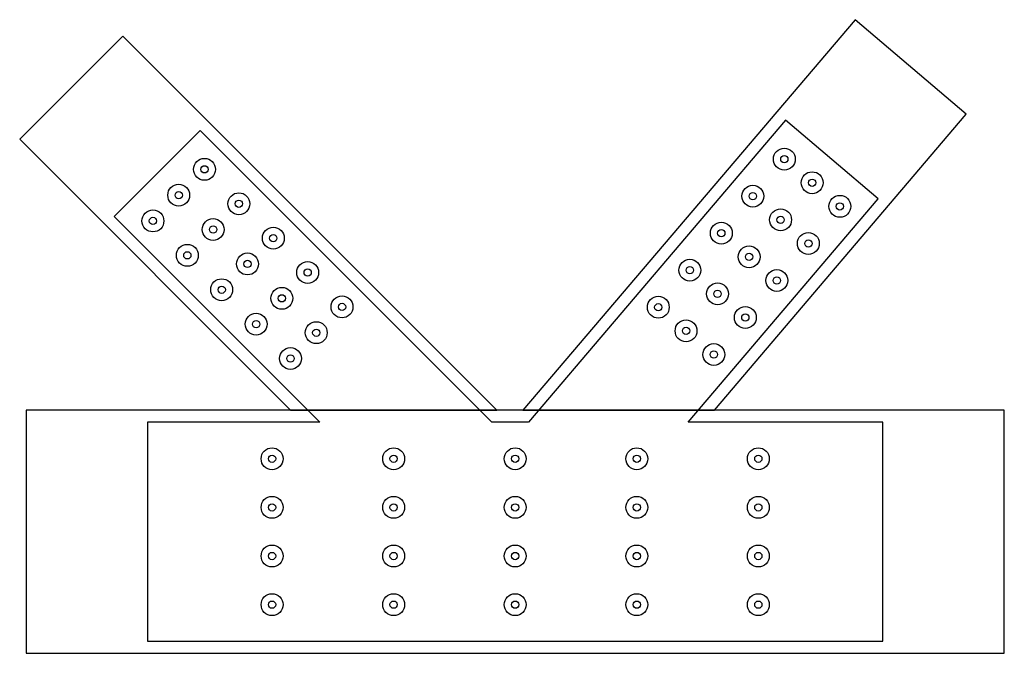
# Model space of a CAD drawing. Header units: millimetres. Extents: x -815 to 805, y -200 to 842.
import ezdxf

# ---------------------------------------------------------------- set-up
doc = ezdxf.new("R2010")
doc.units = ezdxf.units.MM
for name, color, linetype in [('TN_BOLTS', 7, 'CONTINUOUS'), ('TN_DOWELS', 30, 'CONTINUOUS'), ('TN_HOLES', 1, 'CONTINUOUS'), ('TN_MEMBER_CH', 40, 'CONTINUOUS'), ('TN_MEMBER_D2', 40, 'CONTINUOUS'), ('TN_MEMBER_D3', 40, 'CONTINUOUS'), ('TN_PLATE_1', 5, 'CONTINUOUS'), ('TN_PLATE_2', 5, 'CONTINUOUS'), ('TN_RECESS', 1, 'CONTINUOUS')]:
    doc.layers.add(name, color=color, linetype=linetype)

msp = doc.modelspace()

# ---------------------------------------------------------------- linework, layer by layer
at = {"layer": 'TN_BOLTS'}
for centre in [(442.789192, 612.851004), (-511.127187, 595.980001), (534.173789, 535.076616), (-595.980001, 511.127187), (-284.853017, 369.705831), (235.390824, 369.158745), (326.775421, 291.384357), (-369.705831, 284.853017), (-399.99966, 120), (400.00034, 120), (-399.99966, -120), (400.00034, -120)]:
    msp.add_circle(centre, 6, dxfattribs=at)
at = {"layer": 'TN_DOWELS'}
for centre in [(488.481491, 573.96381), (-553.553594, 553.553594), (390.9396, 551.927939), (-454.558645, 539.411458), (436.631898, 513.040745), (-496.985051, 496.985051), (-397.990102, 482.842916), (339.090008, 491.004875), (482.324197, 474.153551), (-539.411458, 454.558645), (384.782306, 452.11768), (-440.416509, 440.416509), (-341.42156, 426.274373), (287.240416, 430.08181), (430.474605, 413.230486), (-482.842916, 397.990102), (-383.847966, 383.847966), (332.932714, 391.194616), (378.625013, 352.307422), (-426.274373, 341.42156), (-327.279424, 327.279424), (281.083122, 330.271551), (-199.99966, 120), (0.00034, 120), (200.00034, 120), (-399.99966, 40), (-199.99966, 40), (0.00034, 40), (200.00034, 40), (400.00034, 40), (-399.99966, -40), (-199.99966, -40), (0.00034, -40), (200.00034, -40), (400.00034, -40), (-199.99966, -120), (0.00034, -120), (200.00034, -120)]:
    msp.add_circle(centre, 6, dxfattribs=at)
at = {"layer": 'TN_HOLES'}
for centre in [(442.789192, 612.851004), (-511.127187, 595.980001), (488.481491, 573.96381), (-553.553594, 553.553594), (390.9396, 551.927939), (-454.558645, 539.411458), (534.173789, 535.076616), (436.631898, 513.040745), (-595.980001, 511.127187), (-496.985051, 496.985051), (-397.990102, 482.842916), (339.090008, 491.004875), (482.324197, 474.153551), (-539.411458, 454.558645), (384.782306, 452.11768), (-440.416509, 440.416509), (-341.42156, 426.274373), (287.240416, 430.08181), (430.474605, 413.230486), (-482.842916, 397.990102), (-383.847966, 383.847966), (332.932714, 391.194616), (-284.853017, 369.705831), (235.390824, 369.158745), (378.625013, 352.307422), (-426.274373, 341.42156), (-327.279424, 327.279424), (281.083122, 330.271551), (326.775421, 291.384357), (-369.705831, 284.853017), (-399.99966, 120), (-199.99966, 120), (0.00034, 120), (200.00034, 120), (400.00034, 120), (-399.99966, 40), (-199.99966, 40), (0.00034, 40), (200.00034, 40), (400.00034, 40), (-399.99966, -40), (-199.99966, -40), (0.00034, -40), (200.00034, -40), (400.00034, -40), (-399.99966, -120), (-199.99966, -120), (0.00034, -120), (200.00034, -120), (400.00034, -120)]:
    msp.add_circle(centre, 6, dxfattribs=at)
at = {"layer": 'TN_MEMBER_CH'}
msp.add_lwpolyline([(-804.658, -200), (804.658, -200), (804.658, 200), (-804.658, 200)], close=True, dxfattribs=at)
at = {"layer": 'TN_MEMBER_D2'}
msp.add_lwpolyline([(-30.294373, 200), (-645.477475, 815.183103), (-815.183103, 645.477475), (-369.705627, 200)], close=True, dxfattribs=at)
at = {"layer": 'TN_MEMBER_D3'}
msp.add_lwpolyline([(327.789131, 200), (741.89606, 686.573996), (559.126867, 842.122772), (12.637552, 200)], close=True, dxfattribs=at)
at = {"layer": 'TN_PLATE_1'}
msp.add_lwpolyline([(0, -180), (604.658, -180), (604.658, 180), (284.505165, 180), (597.041314, 547.228732), (444.733653, 676.852712), (21.87885, 180), (-38.578644, 180), (-518.198255, 659.619611), (-659.619611, 518.198255), (-321.421356, 180), (-604.658, 180), (-604.658, -180)], close=True, dxfattribs=at)
at = {"layer": 'TN_PLATE_2'}
msp.add_lwpolyline([(0, -180), (604.658, -180), (604.658, 180), (284.505165, 180), (597.041314, 547.228732), (444.733653, 676.852712), (21.87885, 180), (-38.578644, 180), (-518.198255, 659.619611), (-659.619611, 518.198255), (-321.421356, 180), (-604.658, 180), (-604.658, -180)], close=True, dxfattribs=at)
at = {"layer": 'TN_RECESS'}
for centre in [(442.789192, 612.851004), (-511.127187, 595.980001), (488.481491, 573.96381), (-553.553594, 553.553594), (390.9396, 551.927939), (-454.558645, 539.411458), (534.173789, 535.076616), (-595.980001, 511.127187), (436.631898, 513.040745), (-496.985051, 496.985051), (339.090008, 491.004875), (-397.990102, 482.842916), (482.324197, 474.153551), (-539.411458, 454.558645), (384.782306, 452.11768), (-440.416509, 440.416509), (-341.42156, 426.274373), (287.240416, 430.08181), (430.474605, 413.230486), (-482.842916, 397.990102), (332.932714, 391.194616), (-383.847966, 383.847966), (-284.853017, 369.705831), (235.390824, 369.158745), (-426.274373, 341.42156), (378.625013, 352.307422), (-327.279424, 327.279424), (281.083122, 330.271551), (326.775421, 291.384357), (-369.705831, 284.853017), (-399.99966, 120), (-199.99966, 120), (0.00034, 120), (200.00034, 120), (400.00034, 120), (-399.99966, 40), (-199.99966, 40), (0.00034, 40), (200.00034, 40), (400.00034, 40), (-399.99966, -40), (-199.99966, -40), (0.00034, -40), (200.00034, -40), (400.00034, -40), (-399.99966, -120), (-199.99966, -120), (0.00034, -120), (200.00034, -120), (400.00034, -120)]:
    msp.add_circle(centre, 18, dxfattribs=at)

doc.saveas('drawing.dxf')
